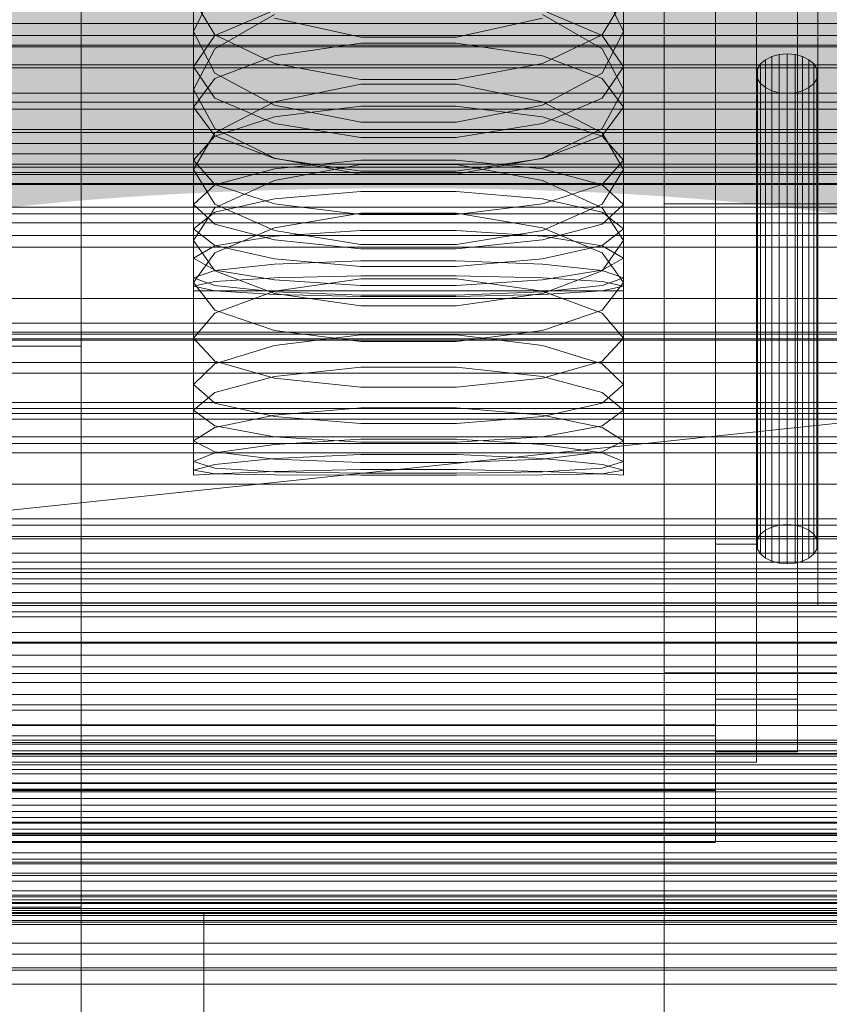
# Model space of a CAD drawing. Header units: millimetres. Extents: x -2233 to 61924, y -68080 to 6847.
# Tile 148 of 256: x 132 to 211, y -34719 to -34623. Entities that reach past the tile are written whole.
import ezdxf

# ---------------------------------------------------------------- set-up
doc = ezdxf.new("R2010")
doc.units = ezdxf.units.MM
for name, color, linetype, lineweight in [('COTAS_O', 1, 'Continuous', 0), ('COTAS_P', 1, 'Continuous', 0), ('frontal_briquetadora', 7, 'Continuous', 0), ('frontal_C01', 7, 'Continuous', 0), ('frontal_C02', 7, 'Continuous', 0), ('frontal_C03', 7, 'Continuous', 0), ('frontal_C05', 7, 'Continuous', 0), ('frontal_mezcladora', 7, 'Continuous', 0), ('frontal_secador', 7, 'Continuous', 0)]:
    doc.layers.add(name, color=color, linetype=linetype, lineweight=lineweight)
doc.dimstyles.new('R19_100', dxfattribs={"dimtxt": 250, "dimasz": 150, "dimexe": 150, "dimexo": 80, "dimgap": 100, "dimtad": 1, "dimtih": 1, "dimtoh": 1, "dimdsep": 46, "dimcen": 0.09, "dimadec": 0, "dimazin": 0, "dimtfac": 1, "dimtdec": 4, "dimtofl": 0, "dimtmove": 0, "dimatfit": 3, "dimfxl": 1, "dimtolj": 1, "dimtzin": 0, "dimarcsym": 0})

# ---------------------------------------------------------------- blocks, each defined once
blk = doc.blocks.new('DIM_R28_48')
at = {"layer": 'COTAS_P'}
for p, q in [((-1750, -34600), (-1600, -34555)), ((2600, -34600), (2450, -34555)), ((-1750, -35500), (-1750, -34600)), ((-1750, -34600), (2600, -34600)), ((-1750, -34600), (-1600, -34645)), ((2600, -34600), (2450, -34645)), ((2600, -35500), (2600, -34600))]:
    blk.add_line(p, q, dxfattribs=at)
blk.add_text('4350 P', height=250, dxfattribs=at).set_placement((425, -34500))
blk = doc.blocks.new('DIM_R28_50')
at = {"layer": 'COTAS_P'}
for p, q in [((1705.784, -34504.945), (1551.897, -34475.895)), ((-194.216, -34704.945), (1705.784, -34504.945)), ((1705.784, -34504.945), (1561.319, -34565.401)), ((1800, -35400), (1705.784, -34504.945)), ((-194.216, -34704.945), (-49.751, -34644.49)), ((-100, -35600), (-194.216, -34704.945)), ((-194.216, -34704.945), (-40.33, -34733.995))]:
    blk.add_line(p, q, dxfattribs=at)
blk.add_text('1910.5 P', height=250, rotation=6.00901, dxfattribs=at).set_placement((745.315, -34505.495))
blk = doc.blocks.new('DIM_R28_53')
at = {"layer": 'COTAS_P'}
for p, q in [((-150, -32300), (550, -32300)), ((550, -32300), (505, -32450)), ((550, -34900), (550, -32300)), ((550, -32300), (595, -32450)), ((550, -34900), (505, -34750)), ((550, -34900), (595, -34750)), ((-150, -34900), (550, -34900))]:
    blk.add_line(p, q, dxfattribs=at)
blk.add_text('2600 P', height=250, rotation=90, dxfattribs=at).set_placement((450, -33600))
blk = doc.blocks.new('DIM_R28_56')
at = {"layer": 'COTAS_O'}
for p, q in [((-650, -34200), (-500, -34155)), ((650, -34200), (500, -34155)), ((-650, -34900), (-650, -34200)), ((-650, -34200), (650, -34200)), ((-650, -34200), (-500, -34245)), ((650, -34200), (500, -34245)), ((650, -34900), (650, -34200))]:
    blk.add_line(p, q, dxfattribs=at)
blk.add_text('1300 O', height=250, dxfattribs=at).set_placement((0, -34100))
blk = doc.blocks.new('DIM_R28_61')
at = {"layer": 'COTAS_P'}
for p, q in [((-305, -34680), (395, -34680)), ((395, -34680), (350, -34830)), ((395, -36000), (395, -34680)), ((395, -34680), (440, -34830)), ((395, -36000), (350, -35850)), ((395, -36000), (440, -35850)), ((-305, -36000), (395, -36000))]:
    blk.add_line(p, q, dxfattribs=at)
blk.add_text('1320 P', height=250, rotation=90, dxfattribs=at).set_placement((295, -35340))

msp = doc.modelspace()

# ---------------------------------------------------------------- linework, layer by layer
at = {"layer": 'frontal_briquetadora'}
for p, q in [((210, -34680), (210, -33820)), ((210, -34680), (210, -34260)), ((210, -34680), (210, -34305)), ((200, -34674), (200, -34454.149)), ((204, -34454.149), (204, -34674)), ((210, -34471), (210, -34680)), ((200, -34698), (200, -34478.149)), ((200, -34483.291), (200, -34703.142)), ((200, -34691.652), (200, -34483.291)), ((200, -34489.719), (200, -34698.08)), ((200, -34692.717), (200, -34489.719)), ((200, -34492.29), (200, -34695.288)), ((200, -34492.29), (200, -34689.16)), ((204, -34695.288), (204, -34492.29)), ((208, -34689.16), (208, -34492.29)), ((210, -34496), (210, -34680)), ((200, -34694.302), (200, -34497.432)), ((208, -34497.432), (208, -34694.302)), ((149, -34607.901), (149, -34623.913)), ((191, -34607.901), (191, -34623.913)), ((149, -34613.318), (149, -34629.59)), ((191, -34613.318), (191, -34629.59)), ((200, -34617.661), (200, -34626.89)), ((200, -34617.962), (200, -34627.164)), ((200, -34627.437), (200, -34618.263)), ((149, -34623.913), (151.08, -34619.655)), ((188.92, -34619.655), (191, -34623.913)), ((149, -34620.762), (149, -34637.392)), ((149, -34620.762), (151.08, -34624.249)), ((188.92, -34624.249), (191, -34620.762)), ((191, -34620.762), (191, -34637.392)), ((156.907, -34621.842), (151.08, -34624.303)), ((188.92, -34624.303), (183.093, -34621.842)), ((156.906, -34622.259), (151.08, -34625.598)), ((165.326, -34624.472), (156.906, -34622.61)), ((183.094, -34622.61), (174.674, -34624.472)), ((188.92, -34625.598), (183.094, -34622.259)), ((151.08, -34627.982), (149, -34623.913)), ((151.08, -34624.303), (149, -34627.373)), ((151.08, -34624.249), (156.907, -34627.045)), ((174.674, -34624.472), (165.326, -34624.472)), ((183.093, -34627.045), (188.92, -34624.249)), ((191, -34623.913), (188.92, -34627.982)), ((191, -34627.373), (188.92, -34624.303)), ((151.08, -34625.598), (149, -34629.59)), ((156.907, -34626.287), (165.327, -34625.047)), ((165.327, -34625.047), (174.673, -34625.047)), ((174.673, -34625.047), (183.093, -34626.287)), ((191, -34629.59), (188.92, -34625.598)), ((151.08, -34628.522), (156.907, -34626.287)), ((183.093, -34626.287), (188.92, -34628.522)), ((204.402, -34627.073), (204.879, -34626.674)), ((204.879, -34626.674), (205.5, -34626.367)), ((204.879, -34626.674), (204.879, -34672.636)), ((205.5, -34626.367), (206.224, -34626.175)), ((205.5, -34626.367), (205.5, -34672.33)), ((206.224, -34626.175), (207, -34626.109)), ((206.224, -34626.175), (206.224, -34672.137)), ((207, -34626.109), (207.776, -34626.175)), ((207, -34626.109), (207, -34672.072)), ((207.776, -34626.175), (208.5, -34626.367)), ((207.776, -34626.175), (207.776, -34672.137)), ((208.5, -34626.367), (209.121, -34626.674)), ((208.5, -34626.367), (208.5, -34672.33)), ((209.121, -34626.674), (209.598, -34627.073)), ((209.121, -34626.674), (209.121, -34672.636)), ((149, -34627.373), (149, -34644.321)), ((149, -34627.373), (151.08, -34630.442)), ((156.907, -34627.045), (165.327, -34628.597)), ((174.673, -34628.597), (183.093, -34627.045)), ((188.92, -34630.442), (191, -34627.373)), ((191, -34627.373), (191, -34644.321)), ((200, -34626.89), (200, -34635.216)), ((200, -34627.164), (200, -34635.461)), ((200, -34635.706), (200, -34627.437)), ((204, -34628.037), (204.102, -34627.538)), ((204.102, -34627.538), (204.402, -34627.073)), ((204.102, -34627.538), (204.102, -34673.501)), ((204.402, -34627.073), (204.402, -34673.036)), ((209.598, -34627.073), (209.898, -34627.538)), ((209.598, -34627.073), (209.598, -34673.036)), ((209.898, -34627.538), (210, -34628.037)), ((209.898, -34627.538), (209.898, -34673.501)), ((149, -34631.309), (151.08, -34628.522)), ((156.906, -34631.109), (151.08, -34627.982)), ((165.327, -34628.597), (174.673, -34628.597)), ((188.92, -34627.982), (183.094, -34631.109)), ((188.92, -34628.522), (191, -34631.309)), ((204.102, -34628.536), (204, -34628.037)), ((204, -34674), (204, -34628.037)), ((204.402, -34629.002), (204.102, -34628.536)), ((204.102, -34628.536), (204.102, -34674.499)), ((209.898, -34628.536), (209.598, -34629.002)), ((210, -34628.037), (209.898, -34628.536)), ((209.898, -34628.536), (209.898, -34674.499)), ((210, -34628.037), (210, -34674)), ((149, -34629.59), (151.08, -34633.39)), ((165.326, -34629.063), (156.906, -34630.791)), ((174.674, -34629.063), (165.326, -34629.063)), ((183.094, -34630.791), (174.674, -34629.063)), ((188.92, -34633.39), (191, -34629.59)), ((204.879, -34629.401), (204.402, -34629.002)), ((204.402, -34629.002), (204.402, -34674.964)), ((205.5, -34629.707), (204.879, -34629.401)), ((204.879, -34629.401), (204.879, -34675.364)), ((209.121, -34629.401), (208.5, -34629.707)), ((209.598, -34629.002), (209.121, -34629.401)), ((209.121, -34629.401), (209.121, -34675.364)), ((209.598, -34629.002), (209.598, -34674.964)), ((151.08, -34630.442), (156.907, -34632.904)), ((183.093, -34632.904), (188.92, -34630.442)), ((206.224, -34629.9), (205.5, -34629.707)), ((205.5, -34629.707), (205.5, -34675.67)), ((207, -34629.966), (206.224, -34629.9)), ((206.224, -34629.9), (206.224, -34675.863)), ((207.776, -34629.9), (207, -34629.966)), ((207, -34629.966), (207, -34675.928)), ((208.5, -34629.707), (207.776, -34629.9)), ((207.776, -34629.9), (207.776, -34675.863)), ((208.5, -34629.707), (208.5, -34675.67)), ((149, -34631.309), (149, -34648.447)), ((151.08, -34634.097), (149, -34631.309)), ((156.906, -34630.791), (151.08, -34633.807)), ((165.326, -34632.791), (156.906, -34631.109)), ((156.907, -34632.248), (165.327, -34631.199)), ((165.327, -34631.199), (174.673, -34631.199)), ((174.673, -34631.199), (183.093, -34632.248)), ((183.094, -34631.109), (174.674, -34632.791)), ((188.92, -34633.807), (183.094, -34630.791)), ((191, -34631.309), (188.92, -34634.097)), ((191, -34631.309), (191, -34648.447)), ((151.08, -34634.139), (156.907, -34632.248)), ((183.093, -34632.248), (188.92, -34634.139)), ((151.08, -34633.39), (156.906, -34636.299)), ((156.907, -34632.904), (165.327, -34634.27)), ((174.674, -34632.791), (165.326, -34632.791)), ((174.673, -34634.27), (183.093, -34632.904)), ((183.094, -34636.299), (188.92, -34633.39)), ((151.08, -34633.807), (149, -34637.392)), ((149, -34636.498), (151.08, -34634.139)), ((156.907, -34636.332), (151.08, -34634.097)), ((165.327, -34634.27), (174.673, -34634.27)), ((188.92, -34634.097), (183.093, -34636.332)), ((191, -34637.392), (188.92, -34633.807)), ((188.92, -34634.139), (191, -34636.498)), ((200, -34635.216), (200, -34642.617)), ((156.906, -34636.299), (165.326, -34637.86)), ((165.327, -34637.572), (156.907, -34636.332)), ((183.093, -34636.332), (174.673, -34637.572)), ((174.674, -34637.86), (183.094, -34636.299)), ((200, -34635.461), (200, -34642.833)), ((200, -34643.049), (200, -34635.706)), ((149, -34636.498), (149, -34653.884)), ((149, -34636.498), (151.08, -34638.856)), ((156.906, -34638.466), (165.326, -34636.92)), ((165.327, -34636.493), (156.907, -34637.349)), ((165.326, -34636.92), (174.674, -34636.92)), ((174.673, -34636.493), (165.327, -34636.493)), ((183.093, -34637.349), (174.673, -34636.493)), ((174.674, -34636.92), (183.094, -34638.466)), ((188.92, -34638.856), (191, -34636.498)), ((191, -34636.498), (191, -34653.884)), ((151.08, -34640.781), (149, -34637.392)), ((156.907, -34637.349), (151.08, -34638.892)), ((165.326, -34637.86), (174.674, -34637.86)), ((174.673, -34637.572), (165.327, -34637.572)), ((188.92, -34638.892), (183.093, -34637.349)), ((191, -34637.392), (188.92, -34640.781)), ((151.08, -34638.892), (149, -34640.815)), ((151.08, -34641.151), (156.906, -34638.466)), ((151.08, -34638.856), (156.907, -34640.747)), ((183.093, -34640.747), (188.92, -34638.856)), ((183.094, -34638.466), (188.92, -34641.151)), ((191, -34640.815), (188.92, -34638.892)), ((156.907, -34640.265), (165.327, -34639.539)), ((165.327, -34639.539), (174.673, -34639.539)), ((174.673, -34639.539), (183.093, -34640.265)), ((149, -34640.815), (149, -34658.409)), ((149, -34640.815), (151.08, -34642.739)), ((149, -34644.321), (151.08, -34641.151)), ((151.08, -34641.573), (156.907, -34640.265)), ((156.906, -34643.357), (151.08, -34640.781)), ((156.907, -34640.747), (165.327, -34641.797)), ((174.673, -34641.797), (183.093, -34640.747)), ((183.093, -34640.265), (188.92, -34641.573)), ((188.92, -34640.781), (183.094, -34643.357)), ((188.92, -34642.739), (191, -34640.815)), ((188.92, -34641.151), (191, -34644.321)), ((191, -34640.815), (191, -34658.409)), ((149, -34643.204), (151.08, -34641.573)), ((165.326, -34641.675), (156.906, -34643.097)), ((174.674, -34641.675), (165.326, -34641.675)), ((165.327, -34641.797), (174.673, -34641.797)), ((183.094, -34643.097), (174.674, -34641.675)), ((188.92, -34641.573), (191, -34643.204)), ((151.08, -34642.739), (156.907, -34644.281)), ((156.906, -34643.097), (151.08, -34645.558)), ((183.093, -34644.281), (188.92, -34642.739)), ((188.92, -34645.558), (183.094, -34643.097)), ((200, -34642.617), (200, -34649.075)), ((200, -34642.833), (200, -34649.261)), ((200, -34649.447), (200, -34643.049)), ((149, -34643.204), (149, -34660.914)), ((151.08, -34644.835), (149, -34643.204)), ((151.08, -34644.859), (156.907, -34643.905)), ((165.326, -34644.733), (156.906, -34643.357)), ((156.907, -34643.905), (165.327, -34643.376)), ((165.327, -34643.376), (174.673, -34643.376)), ((174.673, -34643.376), (183.093, -34643.905)), ((183.094, -34643.357), (174.674, -34644.733)), ((183.093, -34643.905), (188.92, -34644.859)), ((191, -34643.204), (188.92, -34644.835)), ((191, -34643.204), (191, -34660.914)), ((151.08, -34647.291), (149, -34644.321)), ((149, -34646.048), (151.08, -34644.859)), ((156.907, -34646.144), (151.08, -34644.835)), ((156.907, -34644.281), (165.327, -34645.137)), ((174.674, -34644.733), (165.326, -34644.733)), ((174.673, -34645.137), (183.093, -34644.281)), ((188.92, -34644.835), (183.093, -34646.144)), ((191, -34644.321), (188.92, -34647.291)), ((188.92, -34644.859), (191, -34646.048)), ((151.08, -34645.558), (149, -34648.447)), ((165.327, -34645.137), (174.673, -34645.137)), ((191, -34648.447), (188.92, -34645.558)), ((149, -34646.048), (149, -34663.894)), ((149, -34646.048), (151.08, -34647.238)), ((156.907, -34646.656), (151.08, -34647.254)), ((165.327, -34646.869), (156.907, -34646.144)), ((165.327, -34646.325), (156.907, -34646.656)), ((174.673, -34646.325), (165.327, -34646.325)), ((174.673, -34646.869), (165.327, -34646.869)), ((183.093, -34646.144), (174.673, -34646.869)), ((183.093, -34646.656), (174.673, -34646.325)), ((188.92, -34647.254), (183.093, -34646.656)), ((188.92, -34647.238), (191, -34646.048)), ((191, -34646.048), (191, -34663.894)), ((151.08, -34647.254), (149, -34647.998)), ((151.08, -34647.238), (156.907, -34648.191)), ((156.906, -34649.528), (151.08, -34647.291)), ((156.907, -34647.994), (165.327, -34647.795)), ((165.327, -34647.795), (174.673, -34647.795)), ((174.673, -34647.795), (183.093, -34647.994)), ((183.093, -34648.191), (188.92, -34647.238)), ((188.92, -34647.291), (183.094, -34649.528)), ((191, -34647.998), (188.92, -34647.254)), ((149, -34647.998), (149, -34665.938)), ((149, -34647.998), (151.08, -34648.743)), ((149, -34648.799), (151.08, -34648.352)), ((149, -34648.447), (151.08, -34651.133)), ((149, -34648.799), (149, -34666.778)), ((151.08, -34649.246), (149, -34648.799)), ((151.08, -34648.352), (156.907, -34647.994)), ((151.08, -34648.743), (156.907, -34649.34)), ((165.326, -34648.069), (156.906, -34649.303)), ((156.907, -34648.191), (165.327, -34648.721)), ((174.674, -34648.069), (165.326, -34648.069)), ((165.327, -34648.721), (174.673, -34648.721)), ((174.673, -34648.721), (183.093, -34648.191)), ((183.094, -34649.303), (174.674, -34648.069)), ((183.093, -34647.994), (188.92, -34648.352)), ((183.093, -34649.34), (188.92, -34648.743)), ((188.92, -34648.743), (191, -34647.998)), ((188.92, -34648.352), (191, -34648.799)), ((188.92, -34651.133), (191, -34648.447)), ((191, -34648.799), (188.92, -34649.246)), ((191, -34647.998), (191, -34665.938)), ((191, -34648.799), (191, -34666.778)), ((149, -34649.25), (149, -34667.25)), ((149, -34649.25), (151.08, -34649.25)), ((156.907, -34649.605), (151.08, -34649.246)), ((151.08, -34649.25), (156.907, -34649.25)), ((156.906, -34649.303), (151.08, -34651.424)), ((165.326, -34650.715), (156.906, -34649.528)), ((156.907, -34649.25), (165.327, -34649.25)), ((156.907, -34649.34), (165.327, -34649.671)), ((165.327, -34649.804), (156.907, -34649.605)), ((165.327, -34649.25), (174.673, -34649.25)), ((165.327, -34649.671), (174.673, -34649.671)), ((174.673, -34649.804), (165.327, -34649.804)), ((174.673, -34649.25), (183.093, -34649.25)), ((174.673, -34649.671), (183.093, -34649.34)), ((183.093, -34649.605), (174.673, -34649.804)), ((183.094, -34649.528), (174.674, -34650.715)), ((188.92, -34649.246), (183.093, -34649.605)), ((183.093, -34649.25), (188.92, -34649.25)), ((188.92, -34651.424), (183.094, -34649.303)), ((188.92, -34649.25), (191, -34649.25)), ((191, -34649.25), (191, -34667.25)), ((200, -34649.075), (200, -34654.572)), ((200, -34649.261), (200, -34654.728)), ((200, -34654.883), (200, -34649.447)), ((174.674, -34650.715), (165.326, -34650.715)), ((151.08, -34651.424), (149, -34653.884)), ((151.08, -34651.133), (156.906, -34653.142)), ((183.094, -34653.142), (188.92, -34651.133)), ((191, -34653.884), (188.92, -34651.424)), ((156.906, -34653.142), (165.326, -34654.2)), ((156.906, -34654.607), (165.326, -34653.565)), ((165.326, -34653.565), (174.674, -34653.565)), ((174.674, -34654.2), (183.094, -34653.142)), ((174.674, -34653.565), (183.094, -34654.607)), ((151.08, -34656.141), (149, -34653.884)), ((151.08, -34656.382), (156.906, -34654.607)), ((165.326, -34654.2), (174.674, -34654.2)), ((183.094, -34654.607), (188.92, -34656.382)), ((191, -34653.884), (188.92, -34656.141)), ((200, -34654.572), (200, -34659.095)), ((200, -34654.728), (200, -34659.221)), ((200, -34659.345), (200, -34654.883)), ((149, -34658.409), (151.08, -34656.382)), ((156.906, -34657.802), (151.08, -34656.141)), ((188.92, -34656.141), (183.094, -34657.802)), ((188.92, -34656.382), (191, -34658.409)), ((165.326, -34656.722), (156.906, -34657.636)), ((174.674, -34656.723), (165.326, -34656.722)), ((183.094, -34657.636), (174.674, -34656.723)), ((151.08, -34660.23), (149, -34658.409)), ((156.906, -34657.636), (151.08, -34659.178)), ((165.326, -34658.667), (156.906, -34657.802)), ((183.094, -34657.802), (174.674, -34658.667)), ((188.92, -34659.178), (183.094, -34657.636)), ((191, -34658.409), (188.92, -34660.23)), ((151.08, -34659.178), (149, -34660.914)), ((174.674, -34658.667), (165.326, -34658.667)), ((191, -34660.914), (188.92, -34659.178)), ((200, -34659.095), (200, -34662.632)), ((200, -34659.221), (200, -34662.727)), ((200, -34662.82), (200, -34659.345)), ((156.906, -34661.54), (151.08, -34660.23)), ((188.92, -34660.23), (183.094, -34661.54)), ((149, -34660.914), (151.08, -34662.441)), ((165.326, -34660.692), (156.906, -34661.41)), ((174.674, -34660.692), (165.326, -34660.692)), ((183.094, -34661.41), (174.674, -34660.692)), ((188.92, -34662.441), (191, -34660.914)), ((156.906, -34661.41), (151.08, -34662.6)), ((165.326, -34662.209), (156.906, -34661.54)), ((174.674, -34662.209), (165.326, -34662.209)), ((183.094, -34661.54), (174.674, -34662.209)), ((188.92, -34662.6), (183.094, -34661.41)), ((151.08, -34662.6), (149, -34663.894)), ((151.08, -34662.441), (156.906, -34663.515)), ((183.094, -34663.515), (188.92, -34662.441)), ((191, -34663.894), (188.92, -34662.6)), ((200, -34662.632), (200, -34665.174)), ((200, -34662.727), (200, -34665.237)), ((200, -34665.3), (200, -34662.82)), ((151.08, -34664.979), (149, -34663.894)), ((151.08, -34665.088), (156.906, -34664.254)), ((156.906, -34663.515), (165.326, -34664.053)), ((156.906, -34664.254), (165.326, -34663.732)), ((165.326, -34663.732), (174.674, -34663.732)), ((165.326, -34664.053), (174.674, -34664.053)), ((174.674, -34664.053), (183.094, -34663.515)), ((174.674, -34663.732), (183.094, -34664.254)), ((183.094, -34664.254), (188.92, -34665.088)), ((191, -34663.894), (188.92, -34664.979)), ((149, -34665.938), (151.08, -34665.088)), ((156.906, -34665.696), (151.08, -34664.979)), ((188.92, -34664.979), (183.094, -34665.696)), ((188.92, -34665.088), (191, -34665.938)), ((200, -34665.174), (200, -34666.715)), ((151.08, -34666.577), (149, -34665.938)), ((156.906, -34665.629), (151.08, -34666.225)), ((165.326, -34665.239), (156.906, -34665.629)), ((165.326, -34666.036), (156.906, -34665.696)), ((174.674, -34665.239), (165.326, -34665.239)), ((174.674, -34666.036), (165.326, -34666.036)), ((183.094, -34665.629), (174.674, -34665.239)), ((183.094, -34665.696), (174.674, -34666.036)), ((188.92, -34666.225), (183.094, -34665.629)), ((191, -34665.938), (188.92, -34666.577)), ((200, -34665.237), (200, -34666.747)), ((200, -34666.778), (200, -34665.3)), ((151.08, -34666.225), (149, -34666.778)), ((149, -34666.778), (151.08, -34667.119)), ((151.08, -34667.144), (149, -34667.25)), ((156.906, -34666.937), (151.08, -34666.577)), ((156.906, -34666.906), (151.08, -34667.144)), ((151.08, -34667.119), (156.906, -34667.24)), ((165.326, -34666.715), (156.906, -34666.906)), ((165.326, -34667.078), (156.906, -34666.937)), ((174.674, -34666.715), (165.326, -34666.715)), ((174.674, -34667.078), (165.326, -34667.078)), ((183.094, -34666.906), (174.674, -34666.715)), ((183.094, -34666.937), (174.674, -34667.078)), ((188.92, -34666.577), (183.094, -34666.937)), ((188.92, -34667.144), (183.094, -34666.906)), ((183.094, -34667.24), (188.92, -34667.119)), ((191, -34666.778), (188.92, -34666.225)), ((188.92, -34667.119), (191, -34666.778)), ((191, -34667.25), (188.92, -34667.144)), ((200, -34666.715), (200, -34667.25)), ((200, -34666.747), (200, -34667.25)), ((200, -34667.25), (200, -34666.778)), ((156.906, -34667.24), (165.326, -34667.248)), ((165.326, -34667.248), (174.674, -34667.248)), ((174.674, -34667.248), (183.094, -34667.24)), ((204.879, -34672.636), (204.402, -34673.036)), ((205.5, -34672.33), (204.879, -34672.636)), ((206.224, -34672.137), (205.5, -34672.33)), ((207, -34672.072), (206.224, -34672.137)), ((207.776, -34672.137), (207, -34672.072)), ((208.5, -34672.33), (207.776, -34672.137)), ((209.121, -34672.636), (208.5, -34672.33)), ((209.598, -34673.036), (209.121, -34672.636)), ((204.102, -34673.501), (204, -34674)), ((204.402, -34673.036), (204.102, -34673.501)), ((209.898, -34673.501), (209.598, -34673.036)), ((210, -34674), (209.898, -34673.501)), ((200, -34695.288), (200, -34674)), ((204, -34674), (200, -34674)), ((204, -34674), (204, -34695.288)), ((204, -34674), (204.102, -34674.499)), ((204.102, -34674.499), (204.402, -34674.964)), ((209.598, -34674.964), (209.898, -34674.499)), ((209.898, -34674.499), (210, -34674)), ((204.402, -34674.964), (204.879, -34675.364)), ((204.879, -34675.364), (205.5, -34675.67)), ((205.5, -34675.67), (206.224, -34675.863)), ((207.776, -34675.863), (208.5, -34675.67)), ((208.5, -34675.67), (209.121, -34675.364)), ((209.121, -34675.364), (209.598, -34674.964)), ((206.224, -34675.863), (207, -34675.928)), ((207, -34675.928), (207.776, -34675.863)), ((210, -34680), (416.55, -34680)), ((210, -34680), (430, -34680)), ((200, -34689.16), (200, -34694.302)), ((208, -34689.16), (200, -34689.16)), ((208, -34694.302), (208, -34689.16)), ((-160, -34691.652), (200, -34691.652)), ((200, -34698.08), (200, -34691.652)), ((-160, -34692.717), (200, -34692.717)), ((200, -34695.288), (200, -34692.717)), ((208, -34694.302), (200, -34694.302)), ((200, -34695.288), (-160, -34695.288)), ((204, -34695.288), (200, -34695.288)), ((-160, -34698), (200, -34698)), ((200, -34698.08), (-160, -34698.08)), ((200, -34703.142), (200, -34698)), ((200, -34703.142), (-160, -34703.142))]:
    msp.add_line(p, q, dxfattribs=at)
at = {"layer": 'frontal_C01'}
for p, q in [((425, -34624.302), (-425, -34624.302)), ((-425, -34635.858), (425, -34635.858)), ((-450, -34660.756), (450, -34660.756)), ((450, -34671.541), (-450, -34671.541)), ((450, -34694.46), (-450, -34694.46)), ((-450, -34705.245), (450, -34705.245))]:
    msp.add_line(p, q, dxfattribs=at)
at = {"layer": 'frontal_C02'}
for p, q in [((450, -34625.243), (-450, -34625.243)), ((425, -34625.415), (-425, -34625.415)), ((-450, -34637.165), (450, -34637.165)), ((-425, -34636.869), (425, -34636.869))]:
    msp.add_line(p, q, dxfattribs=at)
at = {"layer": 'frontal_C03'}
for p, q in [((1500, -34627.188), (-1500, -34627.188)), ((1500, -34627.473), (-1500, -34627.473)), ((1250, -34629.957), (-1250, -34629.957)), ((1250, -34630.838), (-1250, -34630.838)), ((1250, -34631.492), (-1250, -34631.492)), ((1250, -34633.799), (-1250, -34633.799)), ((-1250, -34634.856), (1250, -34634.856)), ((1250, -34637.709), (-1250, -34637.709)), ((-1500, -34638.882), (1500, -34638.882)), ((1250, -34638.766), (-1250, -34638.766)), ((1250, -34641.073), (-1250, -34641.073)), ((1250, -34641.727), (-1250, -34641.727)), ((1250, -34642.608), (-1250, -34642.608)), ((1250, -34652.415), (-1250, -34652.415)), ((1250, -34653.296), (-1250, -34653.296)), ((1250, -34653.949), (-1250, -34653.949)), ((1250, -34656.257), (-1250, -34656.257)), ((-1250, -34657.314), (1250, -34657.314)), ((1250, -34660.166), (-1250, -34660.166)), ((1250, -34661.224), (-1250, -34661.224)), ((1250, -34663.531), (-1250, -34663.531)), ((1250, -34664.184), (-1250, -34664.184)), ((1250, -34665.066), (-1250, -34665.066)), ((1250, -34674.872), (-1250, -34674.872)), ((1250, -34675.754), (-1250, -34675.754)), ((1250, -34676.407), (-1250, -34676.407)), ((-1250, -34676.77), (1250, -34676.77)), ((-1250, -34677.403), (1250, -34677.403)), ((-1250, -34677.867), (1250, -34677.867)), ((1250, -34678.714), (-1250, -34678.714)), ((-1250, -34679.722), (1250, -34679.722)), ((-1250, -34679.772), (1250, -34679.772)), ((-1250, -34680.619), (1250, -34680.619)), ((1250, -34682.624), (-1250, -34682.624)), ((-1250, -34683.571), (1250, -34683.571)), ((1250, -34683.681), (-1250, -34683.681)), ((-1250, -34684.838), (1250, -34684.838)), ((1250, -34685.989), (-1250, -34685.989)), ((1250, -34686.642), (-1250, -34686.642)), ((1250, -34687.523), (-1250, -34687.523)), ((-1250, -34688.686), (1250, -34688.686)), ((-1250, -34690.238), (1250, -34690.238)), ((-1500, -34691.736), (1500, -34691.736)), ((-1500, -34693.159), (1500, -34693.159)), ((-1500, -34693.384), (1500, -34693.384)), ((-1500, -34693.548), (1500, -34693.548)), ((-1500, -34694.206), (1500, -34694.206)), ((-1500, -34694.523), (1500, -34694.523)), ((-1250, -34694.718), (1250, -34694.718)), ((-1500, -34695.569), (1500, -34695.569)), ((-1500, -34696.018), (1500, -34696.018)), ((1250, -34696.45), (-1250, -34696.45)), ((-1500, -34697.382), (1500, -34697.382)), ((-1500, -34697.932), (1500, -34697.932)), ((1250, -34697.33), (-1250, -34697.33)), ((1250, -34698.211), (-1250, -34698.211)), ((1250, -34698.865), (-1250, -34698.865)), ((-1500, -34699.519), (1500, -34699.519)), ((1500, -34700.133), (-1500, -34700.133)), ((1500, -34700.719), (-1500, -34700.719)), ((1250, -34701.172), (-1250, -34701.172)), ((-1250, -34701.258), (1250, -34701.258)), ((-1500, -34701.836), (1500, -34701.836)), ((-1500, -34702.471), (1500, -34702.471)), ((-1250, -34702.229), (1250, -34702.229)), ((-1250, -34703.05), (1250, -34703.05)), ((-1500, -34704.175), (1500, -34704.175)), ((-1500, -34704.789), (1500, -34704.789)), ((1250, -34705.081), (-1250, -34705.081)), ((-1500, -34706.376), (1500, -34706.376)), ((1250, -34706.139), (-1250, -34706.139)), ((-1500, -34706.926), (1500, -34706.926)), ((-1500, -34708.289), (1500, -34708.289)), ((-1250, -34707.858), (1250, -34707.858)), ((1250, -34708.446), (-1250, -34708.446)), ((-1500, -34708.738), (1500, -34708.738)), ((1250, -34709.1), (-1250, -34709.1)), ((-1500, -34709.784), (1500, -34709.784)), ((-1500, -34710.102), (1500, -34710.102)), ((-1250, -34709.589), (1250, -34709.589)), ((1250, -34709.981), (-1250, -34709.981)), ((-1500, -34710.76), (1500, -34710.76)), ((-1500, -34710.924), (1500, -34710.924)), ((-1500, -34711.148), (1500, -34711.148)), ((-1250, -34714.07), (1250, -34714.07)), ((-1250, -34715.622), (1250, -34715.622))]:
    msp.add_line(p, q, dxfattribs=at)
at = {"layer": 'frontal_C05'}
for p, q in [((-205, -34709), (245, -34709)), ((-205, -34713), (245, -34713)), ((-205, -34717), (245, -34717)), ((-185, -34717), (225, -34717))]:
    msp.add_line(p, q, dxfattribs=at)
at = {"layer": 'frontal_mezcladora'}
for p, q in [((138, -34590), (138, -34654.654)), ((195, -34640.771), (195, -34590)), ((-420, -34637.898), (240, -34637.898)), ((195, -34640.771), (195, -34686.573)), ((195, -34640.771), (240, -34640.771)), ((130, -34654.654), (138, -34654.654)), ((138, -34654.654), (138, -34709.466)), ((-420, -34681.107), (240, -34681.107)), ((195, -34686.573), (195, -34722.921)), ((195, -34686.573), (240, -34686.573)), ((130, -34709.466), (138, -34709.466)), ((138, -34709.466), (138, -34746.089)), ((-625, -34710), (625, -34710)), ((150, -34710), (625, -34710)), ((150, -34730), (150, -34710)), ((-420, -34715.398), (240, -34715.398))]:
    msp.add_line(p, q, dxfattribs=at)
at = {"layer": 'frontal_secador'}
for p, q in [((1360, -34623.147), (-1360, -34623.147)), ((-1360, -34633.5), (1360, -34633.5)), ((-1250, -34633.5), (1250, -34633.5)), ((1360, -34643.853), (-1360, -34643.853)), ((-1250, -34645), (1250, -34645)), ((-1400, -34650), (1400, -34650)), ((-1250, -34650), (1250, -34650)), ((1360, -34653.5), (-1360, -34653.5)), ((1250, -34654.076), (-1250, -34654.076)), ((1360, -34661.784), (-1360, -34661.784)), ((1360, -34668.141), (-1360, -34668.141)), ((1360, -34672.137), (-1360, -34672.137)), ((1360, -34673.5), (-1360, -34673.5)), ((1250, -34673.25), (-1250, -34673.25)), ((1250, -34689.715), (-1250, -34689.715)), ((1250, -34702.349), (-1250, -34702.349)), ((1250, -34710.291), (-1250, -34710.291)), ((1250, -34713), (-1250, -34713))]:
    msp.add_line(p, q, dxfattribs=at)

# ---------------------------------------------------------------- dimensions: what is measured, and where the dimension line sits
at = {"layer": 'COTAS_O'}
dim = msp.add_aligned_dim(p1=(-650, -34900), p2=(650, -34900), distance=700, text='<> O', dimstyle='R19_100', dxfattribs=at)
dim.commit()
dim.dimension.update_dxf_attribs({"geometry": 'DIM_R28_56', "text_midpoint": (0, -34200)})
at = {"layer": 'COTAS_P'}
for p1, p2, distance, picture, middle in [((-150, -34900), (-150, -32300), -700, 'DIM_R28_53', (550, -33600)), ((-100, -35600), (1800, -35400), 900, 'DIM_R28_50', (755.784, -34604.945)), ((-1750, -35500), (2600, -35500), 900, 'DIM_R28_48', (425, -34600)), ((-305, -36000), (-305, -34680), -700, 'DIM_R28_61', (395, -35340))]:
    dim = msp.add_aligned_dim(p1=p1, p2=p2, distance=distance, text='<> P', dimstyle='R19_100', dxfattribs=at)
    dim.commit()
    dim.dimension.update_dxf_attribs({"geometry": picture, "text_midpoint": middle})

doc.saveas('drawing.dxf')
